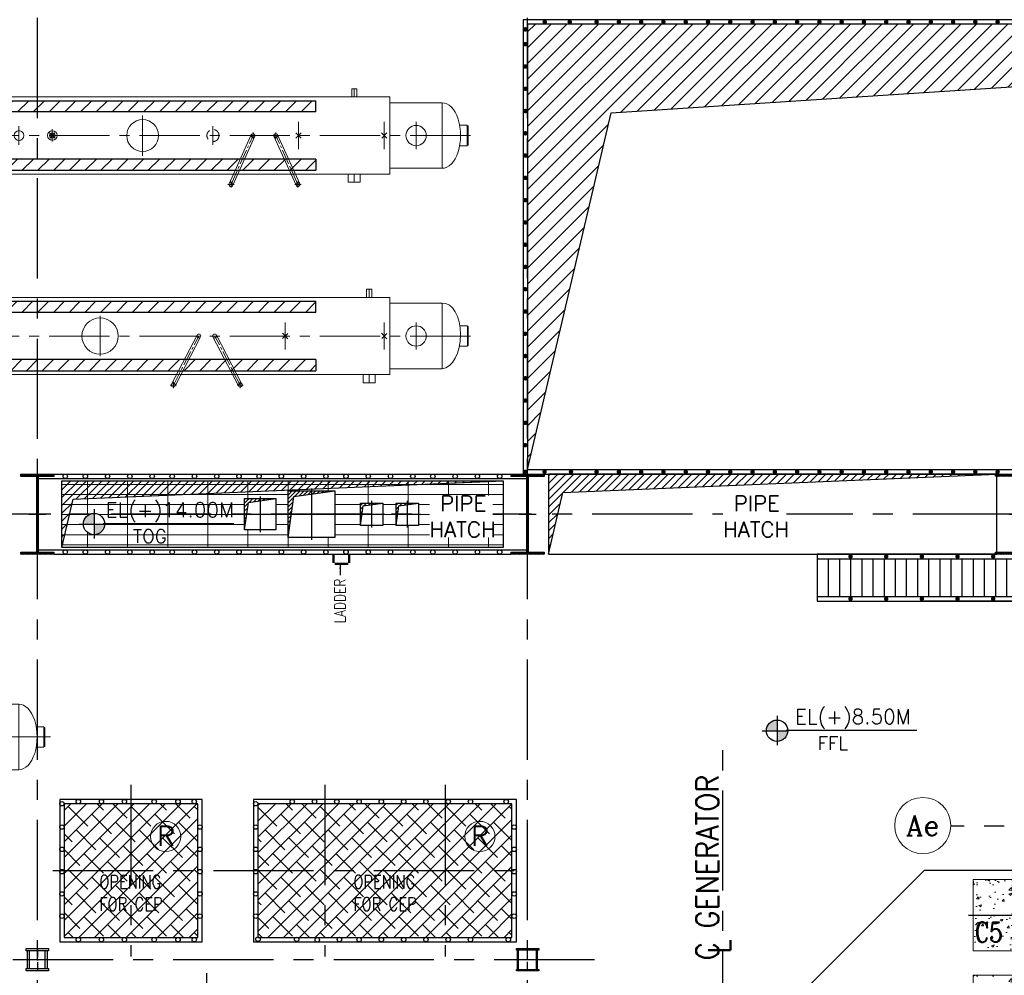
# Model space of a CAD drawing. Header units: inches. Extents: x 0 to 1544102, y 0 to 23144100.
# Tile 161 of 203: x 644678 to 666776, y 130735 to 152185. Entities that reach past the tile are written whole.
import ezdxf
from ezdxf.enums import TextEntityAlignment as Align

# ---------------------------------------------------------------- set-up
doc = ezdxf.new("R2010")
doc.units = ezdxf.units.IN
doc.header["$LTSCALE"] = 1800
doc.header["$MEASUREMENT"] = 0
for name, pattern in [('CENTER', [2, 1.25, -0.25, 0.25, -0.25]), ('CENTER2', [1.125, 0.75, -0.125, 0.125, -0.125]), ('HIDDEN', [0.375, 0.25, -0.125]), ('HIDDEN2', [0.1875, 0.125, -0.0625])]:
    doc.linetypes.add(name, pattern=pattern)
doc.layers.get('0').update_dxf_attribs({"color": 253})
for name, color, linetype in [('1', 7, 'Continuous'), ('AUX COL', 1, 'Continuous'), ('CEN', 2, 'CENTER'), ('COL', 1, 'Continuous'), ('GRID', 251, 'CENTER'), ('OPENING', 40, 'Continuous'), ('STEEL', 231, 'Continuous')]:
    doc.layers.add(name, color=color, linetype=linetype)
for name, color, linetype, lineweight in [('A-CHEQUERED PLATE HATCH', 252, 'Continuous', 9), ('A-REMOVABLE GRATING', 252, 'Continuous', 9), ('CL', 8, 'CENTER', 15), ('CONCRETE', 145, 'Continuous', 15), ('DIM', 4, 'Continuous', 18), ('EQPT', 8, 'HIDDEN', 9), ('EQUIP', 8, 'Continuous', 9), ('HATCH-1', 252, 'Continuous', 9), ('OPENING EO', 2, 'Continuous', 18), ('TEXT', 3, 'Continuous', 18)]:
    doc.layers.add(name, color=color, linetype=linetype, lineweight=lineweight)
doc.styles.add('COMPLEX', font='complex')
doc.styles.add('ROMANC', font='ROMANC.SHX')
doc.styles.add('ROMANS', font='romans.shx')
doc.styles.add('ROMANT', font='romant')
doc.styles.add('SIMPLEX-25', font='simplex.shx')
doc.styles.get("Standard").update_dxf_attribs({"font": 'arial.ttf'})
doc.dimstyles.new('STANDARD1', dxfattribs={"dimtxt": 300, "dimasz": 250, "dimexe": 0, "dimexo": 0, "dimgap": 80, "dimtad": 1, "dimdec": 0, "dimzin": 0, "dimdsep": 46, "dimtxsty": 'ROMANS', "dimcen": 0, "dimclrd": 4, "dimclre": 4, "dimclrt": 4, "dimadec": 0, "dimazin": 0, "dimtfac": 0.09, "dimtdec": 0, "dimtix": 1, "dimtofl": 0, "dimtmove": 0, "dimatfit": 3, "dimfxl": 1, "dimtolj": 1, "dimtzin": 0, "dimarcsym": 0})
pattern_1 = [(45, (549482.04, 55057.26), (-44.194174, 44.194174), [])]
pattern_2 = [(225, (8890, 2e-05), (176.7767, -176.7767), [])]
pattern_3 = [(225, (9440, -2e-05), (176.7767, -176.7767), [])]
pattern_4 = [(225, (8026, 4e-05), (176.7767, -176.7767), [])]

# ---------------------------------------------------------------- blocks, each defined once
blk = doc.blocks.new('B-ROW COLUMN')
at = {"layer": 'COL'}
h = blk.add_hatch(dxfattribs=at)
h.set_pattern_fill('ANSI31', color=256, scale=200, style=0)
h.set_pattern_definition([(45, (155648.048, 63141.767), (-17.67767, 17.67767), [])])
h.paths.add_polyline_path([(171095, 85178), (172085, 85178), (172085, 85128), (171095, 85128)])
h.paths.add_polyline_path([(171574, 86878), (171606, 86878), (171606, 85178), (171574, 85178)])
h.paths.add_polyline_path([(171095, 86928), (172085, 86928), (172085, 86878), (171095, 86878)])
blk.add_line((171590, 85128), (171590, 86928))
at = {"layer": 'CEN'}
for p, q in [((171590, 85128), (171590, 86928)), ((171399, 86028), (171782, 86028))]:
    blk.add_line(p, q, dxfattribs=at)
at = {"layer": 'COL'}
for points in [[(171095, 86928), (172085, 86928), (172085, 86878), (171095, 86878)], [(171574, 86878), (171606, 86878), (171606, 85178), (171574, 85178)], [(171095, 85178), (172085, 85178), (172085, 85128), (171095, 85128)]]:
    blk.add_lwpolyline(points, close=True, dxfattribs=at)
blk = doc.blocks.new('TG DECK COLUMNS & OUTLINE')
at = {"layer": 'HATCH-1'}
h = blk.add_hatch(dxfattribs=at)
h.set_pattern_fill('AR-CONC', color=256, scale=80, style=0)
h.set_pattern_definition([(50, (250558.08, 71714.8), (573.808, -50.202), [60, -660]), (355, (250558.1, 71714.8), (-111, 601.754), [48, -528]), (100.4514, (250605.9, 71710.6), (462.808, 551.55), [50.992, -560.914]), (46.184, (250558.1, 71874.8), (853.79, -132.415), [90, -990]), (96.636, (250629.2, 71863.8), (747.73, 779.294), [76.49, -841.37]), (351.184, (250558.1, 71874.8), (747.73, 779.295), [72, -792]), (21, (250638.08, 71834.8), (477.526, -322.095), [60, -660]), (326, (250638.1, 71834.8), (194.652, 580.12), [48, -528]), (71.4514, (250677.87, 71807.97), (672.178, 258.024), [50.992, -560.914]), (37.5, (250558.08, 71714.8), (9.728, 266.315), [0, -521.6, 0, -536, 0, -530]), (7.5, (250558.08, 71714.8), (210.456, 315.529), [0, -305.6, 0, -509.6, 0, -202]), (327.5, (250379.68, 71714.8), (427.058, -18.044), [0, -200, 0, -624, 0, -828]), (317.5, (250299.68, 71714.8), (466.549, 80.084), [0, -260, 0, -414.4, 0, -588])])
h.paths.add_polyline_path([(244683, 75865), (246183, 75865), (246183, 77465), (244683, 77465)])
h = blk.add_hatch(dxfattribs=at)
h.set_pattern_fill('AR-CONC', color=256, scale=80, style=0)
h.set_pattern_definition([(50, (250558.08, 69664.8), (573.808, -50.202), [60, -660]), (355, (250558.1, 69664.8), (-111, 601.754), [48, -528]), (100.4514, (250605.9, 69660.6), (462.808, 551.55), [50.992, -560.914]), (46.184, (250558.1, 69824.8), (853.79, -132.415), [90, -990]), (96.636, (250629.2, 69813.8), (747.73, 779.294), [76.49, -841.37]), (351.184, (250558.1, 69824.8), (747.73, 779.295), [72, -792]), (21, (250638.08, 69784.8), (477.526, -322.095), [60, -660]), (326, (250638.1, 69784.8), (194.652, 580.12), [48, -528]), (71.4514, (250677.87, 69757.97), (672.178, 258.024), [50.992, -560.914]), (37.5, (250558.08, 69664.8), (9.728, 266.315), [0, -521.6, 0, -536, 0, -530]), (7.5, (250558.08, 69664.8), (210.456, 315.529), [0, -305.6, 0, -509.6, 0, -202]), (327.5, (250379.68, 69664.8), (427.058, -18.044), [0, -200, 0, -624, 0, -828]), (317.5, (250299.68, 69664.8), (466.549, 80.084), [0, -260, 0, -414.4, 0, -588])])
h.paths.add_polyline_path([(244683, 73815), (246183, 73815), (246183, 75315), (244683, 75315)])
blk.add_lwpolyline([(240983, 64265), (243583, 61665), (267138, 61665), (267138, 77665), (243583, 77665), (240983, 75065), (226783, 75065), (226783, 64265)], close=True)
blk.add_lwpolyline([(240983, 64265), (243583, 61665), (267138, 61665), (267138, 77665), (243583, 77665), (240983, 75065), (226783, 75065), (226783, 64265)], close=True)
at = {"layer": 'CEN'}
for p, q in [((244583, 76665), (246283, 76665)), ((244753, 76665), (246113, 76665)), ((227483, 72365), (227483, 75365))]:
    blk.add_line(p, q, dxfattribs=at)
at = {"layer": 'CONCRETE'}
for points in [[(244683, 75865), (246183, 75865), (246183, 77465), (244683, 77465)], [(244683, 73815), (246183, 73815), (246183, 75315), (244683, 75315)]]:
    blk.add_lwpolyline(points, close=True, dxfattribs=at)
at = {"layer": 'TEXT', "style": 'ROMANC', "width": 0.8}
blk.add_text('C5', height=450, dxfattribs=at).set_placement((244719, 76057))
blk = doc.blocks.new('CROSS OVER FOR BFPT EXHAUST PIPES')
at = {"layer": 'STEEL', "ltscale": 0.2}
for p, q in [((110576, 117231), (108276, 117231)), ((108276, 117231), (108276, 116181)), ((108276, 117131), (127526, 117131)), ((108526, 117131), (108526, 116281)), ((108776, 117131), (108776, 116281)), ((109026, 117131), (109026, 116281)), ((109276, 117131), (109276, 116281)), ((109526, 117131), (109526, 116281)), ((109776, 117131), (109776, 116281)), ((110026, 117131), (110026, 116281)), ((110276, 117131), (110276, 116281)), ((110526, 117131), (110526, 116281)), ((121226, 117231), (110576, 117231)), ((110776, 117131), (110776, 116281)), ((111026, 117131), (111026, 116281)), ((111276, 117131), (111276, 116281)), ((111526, 117131), (111526, 116281)), ((111776, 117131), (111776, 116281)), ((112026, 117131), (112026, 116281)), ((112276, 117131), (112276, 116281)), ((112526, 117131), (112526, 116281)), ((118626, 117131), (121126, 117131)), ((121226, 117231), (127526, 117231)), ((123276, 117131), (123276, 116281)), ((123526, 117131), (123526, 116281)), ((123776, 117131), (123776, 116281)), ((124026, 117131), (124026, 116281)), ((124276, 117131), (124276, 116281)), ((124526, 117131), (124526, 116281)), ((124776, 117131), (124776, 116281)), ((125026, 117131), (125026, 116281)), ((125276, 117131), (125276, 116281)), ((125526, 117131), (125526, 116281)), ((125776, 117131), (125776, 116281)), ((126026, 117131), (126026, 116281)), ((126276, 117131), (126276, 116281)), ((126526, 117131), (126526, 116281)), ((126776, 117131), (126776, 116281)), ((127026, 117131), (127026, 116281)), ((127276, 117131), (127276, 116281)), ((127526, 117231), (127526, 116181)), ((108276, 116281), (127526, 116281)), ((108276, 116181), (127526, 116181)), ((113176, 116181), (110676, 116181))]:
    blk.add_line(p, q, dxfattribs=at)
at = {"layer": 'STEEL', "ltscale": 0.2, "const_width": 50}
for points in [[(109001, 117181, 1), (109051, 117181, 1)], [(109801, 117181, 1), (109851, 117181, 1)], [(110601, 117181, 1), (110651, 117181, 1)], [(111401, 117181, 1), (111451, 117181, 1)], [(112201, 117181, 1), (112251, 117181, 1)], [(113001, 117181, 1), (113051, 117181, 1)], [(113801, 117181, 1), (113851, 117181, 1)], [(114601, 117181, 1), (114651, 117181, 1)], [(115401, 117181, 1), (115451, 117181, 1)], [(116201, 117181, 1), (116251, 117181, 1)], [(117001, 117181, 1), (117051, 117181, 1)], [(117801, 117181, 1), (117851, 117181, 1)], [(118601, 117181, 1), (118651, 117181, 1)], [(119401, 117181, 1), (119451, 117181, 1)], [(120201, 117181, 1), (120251, 117181, 1)], [(121151, 117181, 1), (121201, 117181, 1)], [(121951, 117181, 1), (122001, 117181, 1)], [(122751, 117181, 1), (122801, 117181, 1)], [(123551, 117181, 1), (123601, 117181, 1)], [(124501, 117181, 1), (124551, 117181, 1)], [(125301, 117181, 1), (125351, 117181, 1)], [(126101, 117181, 1), (126151, 117181, 1)], [(126822, 117181, 1), (126872, 117181, 1)], [(109001, 116231, 1), (109051, 116231, 1)], [(109801, 116231, 1), (109851, 116231, 1)], [(110601, 116231, 1), (110651, 116231, 1)], [(111401, 116231, 1), (111451, 116231, 1)], [(112201, 116231, 1), (112251, 116231, 1)], [(113001, 116231, 1), (113051, 116231, 1)], [(113801, 116231, 1), (113851, 116231, 1)], [(114601, 116231, 1), (114651, 116231, 1)], [(115401, 116231, 1), (115451, 116231, 1)], [(116201, 116231, 1), (116251, 116231, 1)], [(117001, 116231, 1), (117051, 116231, 1)], [(117801, 116231, 1), (117851, 116231, 1)], [(118601, 116231, 1), (118651, 116231, 1)], [(119401, 116231, 1), (119451, 116231, 1)], [(120201, 116231, 1), (120251, 116231, 1)], [(121151, 116231, 1), (121201, 116231, 1)], [(121951, 116231, 1), (122001, 116231, 1)], [(122751, 116231, 1), (122801, 116231, 1)], [(123551, 116231, 1), (123601, 116231, 1)], [(124501, 116231, 1), (124551, 116231, 1)], [(125301, 116231, 1), (125351, 116231, 1)], [(126101, 116231, 1), (126151, 116231, 1)], [(126822, 116231, 1), (126872, 116231, 1)]]:
    blk.add_lwpolyline(points, format="xyb", close=True, dxfattribs=at)
at = {"layer": 'STEEL', "ltscale": 0.2}
blk.add_lwpolyline([(112776, 116281), (123276, 116281), (123276, 117131), (112776, 117131)], close=True, dxfattribs=at)
blk = doc.blocks.new('AUX COLUMNS')
at = {"color": 2, "linetype": 'CENTER2', "ltscale": 0.15}
for p, q in [((-184038, 66165), (-184038, 65665)), ((-173038, 65665), (-173038, 66165)), ((-183813, 65915), (-184263, 65915)), ((-172813, 65915), (-173263, 65915))]:
    blk.add_line(p, q, dxfattribs=at)
at = {"layer": 'AUX COL'}
for p, q in [((-184263, 65715), (-184263, 66115)), ((-184213, 65715), (-184213, 66115)), ((-183863, 65715), (-183863, 66115)), ((-183813, 65715), (-183813, 66115)), ((-173263, 65697), (-173263, 66133)), ((-173238, 65697), (-173238, 66133)), ((-172838, 65697), (-172838, 66133)), ((-172813, 65697), (-172813, 66133))]:
    blk.add_line(p, q, dxfattribs=at)
for points in [[(-184288, 66165), (-183788, 66165), (-183788, 66115), (-184288, 66115)], [(-173288, 66165), (-172788, 66165), (-172788, 66133), (-173288, 66133)], [(-184288, 65715), (-183788, 65715), (-183788, 65665), (-184288, 65665)], [(-173288, 65697), (-172788, 65697), (-172788, 65665), (-173288, 65665)]]:
    blk.add_lwpolyline(points, close=True, dxfattribs=at)
at = {"layer": 'GRID'}
for p, q in [((-138038, 68915), (-163538, 68915)), ((-171538, 65915), (-243038, 65915))]:
    blk.add_line(p, q, dxfattribs=at)
blk = doc.blocks.new('cond')
at = {"layer": 'CEN'}
for p, q in [((0, 11965), (0, -10877)), ((-4375, 7315), (4375, 7315)), ((-7840, 0), (7840, 0))]:
    blk.add_line(p, q, dxfattribs=at)
at = {"layer": 'EQUIP'}
for p, q in [((-3358, 5208), (-4375, 7315)), ((-4375, 7315), (-4375, -7315)), ((4375, 7315), (-4375, 7315)), ((3358, 5208), (4375, 7315)), ((4375, 7315), (4375, -7315)), ((-3358, -5208), (-3358, 5208)), ((3358, 5208), (-3358, 5208)), ((3358, 5208), (-1637, 3753)), ((3358, -5208), (3358, 5208)), ((-1637, 3753), (-3344, -5152)), ((-3358, -5208), (-4375, -7315)), ((3358, -5208), (-3358, -5208)), ((3358, -5208), (4375, -7315)), ((-4375, -7315), (4375, -7315))]:
    blk.add_line(p, q, dxfattribs=at)
blk = doc.blocks.new('LPH-4 ARCH-R0')
at = {"layer": 'STEEL'}
h = blk.add_hatch(dxfattribs=at)
h.set_pattern_fill('ANSI31', color=256, scale=2000, angle=180, style=0)
h.set_pattern_definition(pattern_2)
h.paths.add_polyline_path([(5914, 510), (5914, 760), (-9820, 760), (-9820, 510)])
h = blk.add_hatch(dxfattribs=at)
h.set_pattern_fill('ANSI31', color=256, scale=2000, angle=180, style=0)
h.set_pattern_definition(pattern_2)
h.paths.add_polyline_path([(5914, -760), (5914, -510), (-9820, -509), (-9820, -759)])
at = {"layer": 'EQPT', "linetype": 'CENTER2'}
for p, q in [((7836, 816), (7836, 1000)), ((2650, -453), (2650, 453)), ((-140, -305), (-140, 305)), ((5525, -305), (5525, 305)), ((8175, -305), (8175, 305)), ((8890, -305), (8890, 305)), ((10185, 0), (-3145, 0)), ((3175, -169), (3175, 169)), ((7836, -816), (7836, -1000))]:
    blk.add_line(p, q, dxfattribs=at)
at = {"layer": 'EQPT', "linetype": 'CENTER2', "ltscale": 0.25}
for p, q in [((4385, -1100), (4787, 0)), ((5885, -1100), (5385, 0)), ((4315, -1100), (4455, -1100)), ((4385, -1030), (4385, -1170)), ((5815, -1100), (5955, -1100)), ((5885, -1030), (5885, -1170))]:
    blk.add_line(p, q, dxfattribs=at)
at = {"layer": 'EQUIP'}
for p, q in [((7893, 1000), (7779, 1000)), ((7779, 816), (7779, 1000)), ((7893, 816), (7893, 1000)), ((-2184, 816), (-2267, 816)), ((8300, 816), (-2184, 816)), ((-2184, -816), (-2184, 816)), ((8300, -816), (8300, 816)), ((8300, 736), (9475, 736)), ((9475, -736), (9475, 736)), ((10031, 230), (9863, 230)), ((10031, 230), (10031, -230)), ((-80, -60), (-200, 60)), ((-82, 58), (-198, -58)), ((4343, -1085), (4745, 15)), ((5926, -1082), (5426, 18)), ((5585, -60), (5465, 60)), ((5583, 58), (5467, -58)), ((8235, -60), (8115, 60)), ((8233, 58), (8117, -58)), ((10031, 215), (10060, 215)), ((10060, 215), (10060, -215)), ((4427, -1115), (4829, -15)), ((5844, -1118), (5344, -18)), ((10031, -215), (10060, -215)), ((9863, -230), (10031, -230)), ((-2184, -816), (-2266, -816)), ((-2184, -816), (8300, -816)), ((7699, -816), (7699, -1000)), ((7972, -816), (7972, -1000)), ((8300, -736), (9475, -736)), ((7972, -1000), (7699, -1000))]:
    blk.add_line(p, q, dxfattribs=at)
for centre, radius in [((2650, 0), 330), ((8890, 0), 228), ((-140, 0), 107), ((-140, 0), 57), ((4787, 0), 44.5), ((4787, 0), 44.5), ((5385, 0), 44.5), ((5385, 0), 44.5), ((4385, -1100), 44.5), ((5885, -1100), 44.5)]:
    blk.add_circle(centre, radius, dxfattribs=at)
at = {"layer": 'EQUIP', "linetype": 'HIDDEN2'}
blk.add_circle((3175, 0), 110, dxfattribs=at)
at = {"layer": 'EQUIP'}
blk.add_arc((-1617, 0), 1043, 128.5125, 231.5036, dxfattribs=at)
blk.add_ellipse((9475, 0), major_axis=(0, -736), ratio=0.55489, start_param=6.283185, end_param=9.424778, dxfattribs=at)
at = {"layer": 'STEEL'}
for p, q in [((5914, 510), (5914, 760)), ((5914, -510), (5914, -760))]:
    blk.add_line(p, q, dxfattribs=at)
for points in [[(5914, 510), (-9820, 510), (-9820, 760), (5914, 760)], [(5914, -510), (-9820, -509), (-9820, -759), (5914, -760)]]:
    blk.add_lwpolyline(points, dxfattribs=at)
at = {"layer": 'EQUIP', "char_height": 250, "attachment_point": 7, "line_spacing_factor": 0.6, "style": 'ROMANS'}
for s, insert in [('\\A1;S5', (7306, 438)), ('\\A1;S4', (-623, -17)), ('\\A1;FS', (7742, -2)), ('\\A1;T2', (8945, 168)), ('\\A1;RS', (43, -383)), ('\\A1;S1', (1924, -370)), ('\\A1;S11', (3335, -396)), ('\\A1;RS', (5657, -385)), ('\\A1;T1', (8950, -604)), ('\\A1;S2', (7809, -831))]:
    blk.add_mtext(s, dxfattribs=dict(at, insert=insert))
at = {"layer": 'TEXT', "color": 3, "style": 'ROMANT', "width": 0.75}
for s, p in [('C', (4273, 67)), ('L.P. HEATER-4', (4805, 99)), ('L', (4347, -112)), ('EL:9.9M', (6241, -364))]:
    blk.add_text(s, height=300, dxfattribs=at).set_placement(p)
blk = doc.blocks.new('LPH-2 ARCH-R0')
at = {"layer": 'STEEL'}
h = blk.add_hatch(dxfattribs=at)
h.set_pattern_fill('ANSI31', color=256, scale=2000, angle=180, style=0)
h.set_pattern_definition(pattern_3)
h.paths.add_polyline_path([(-10889, 780), (-10889, 530), (7190, 530), (7190, 780)])
h = blk.add_hatch(dxfattribs=at)
h.set_pattern_fill('ANSI31', color=256, scale=2000, angle=180, style=0)
h.set_pattern_definition(pattern_3)
h.paths.add_polyline_path([(-10889, -529), (-10889, -779), (7190, -780), (7190, -530)])
at = {"layer": 'EQPT', "linetype": 'CENTER2'}
for p, q in [((8386, 866), (8386, 1050)), ((2345, -453), (2345, 453)), ((-1749, -305), (-1749, 305)), ((-1375, -305), (-1375, 305)), ((-300, -305), (-300, 305)), ((6500, -305), (6500, 305)), ((8725, -305), (8725, 305)), ((9440, -305), (9440, 305)), ((10025, -305), (10025, 305)), ((10657, 0), (-2929, 0)), ((8386, -866), (8386, -1050))]:
    blk.add_line(p, q, dxfattribs=at)
at = {"layer": 'EQPT', "linetype": 'CENTER2', "ltscale": 0.25}
for p, q in [((3991, -1100), (4563, 0)), ((5491, -1100), (4919, 0)), ((3921, -1100), (4061, -1100)), ((3991, -1030), (3991, -1170)), ((5421, -1100), (5561, -1100)), ((5491, -1030), (5491, -1170))]:
    blk.add_line(p, q, dxfattribs=at)
at = {"layer": 'EQUIP'}
for p, q in [((8443, 1050), (8329, 1050)), ((8329, 866), (8329, 1050)), ((8443, 866), (8443, 1050)), ((-2409, 866), (-2521, 866)), ((8850, 866), (-2409, 866)), ((-2409, -866), (-2409, 866)), ((8850, -866), (8850, 866)), ((8850, 736), (10025, 736)), ((10025, -736), (10025, 736)), ((10589, 230), (10422, 230)), ((10589, 230), (10589, -230)), ((-240, -60), (-360, 60)), ((-242, 58), (-358, -58)), ((3952, -1079), (4524, 21)), ((5530, -1079), (4958, 21)), ((6560, -60), (6440, 60)), ((6558, 58), (6442, -58)), ((8785, -60), (8665, 60)), ((8783, 58), (8667, -58)), ((10610, 214), (10589, 214)), ((10610, 214), (10610, -214)), ((4030, -1121), (4602, -21)), ((5452, -1121), (4880, -21)), ((10610, -214), (10589, -214)), ((10410, -230), (10589, -230)), ((-2409, -866), (-2520, -866)), ((-2409, -866), (8850, -866)), ((8249, -866), (8249, -1050)), ((8522, -866), (8522, -1050)), ((8850, -736), (10025, -736)), ((8522, -1050), (8249, -1050))]:
    blk.add_line(p, q, dxfattribs=at)
for centre, radius in [((2345, 0), 406), ((9440, 0), 228), ((-1375, 0), 136), ((-300, 0), 107), ((-300, 0), 57), ((4563, 0), 44.5), ((4563, 0), 44.5), ((4919, 0), 44.5), ((4919, 0), 44.5), ((3991, -1100), 44.5), ((5491, -1100), 44.5)]:
    blk.add_circle(centre, radius, dxfattribs=at)
at = {"layer": 'EQUIP', "linetype": 'HIDDEN2'}
blk.add_circle((-1749, 0), 136, dxfattribs=at)
at = {"layer": 'EQUIP'}
blk.add_arc((-1807, 0), 1122, 129.4698, 230.5454, dxfattribs=at)
blk.add_ellipse((10025, 0), major_axis=(28, 737), ratio=0.557924, start_param=3.20858, end_param=6.350172, dxfattribs=at)
at = {"layer": 'STEEL'}
for p, q in [((7190, 530), (7190, 780)), ((7190, -530), (7190, -780))]:
    blk.add_line(p, q, dxfattribs=at)
for points in [[(7190, 530), (-11029, 530), (-11029, 780), (7190, 780)], [(7190, -530), (-11029, -529), (-11029, -779), (7190, -780)]]:
    blk.add_lwpolyline(points, dxfattribs=at)
blk = doc.blocks.new('LPH-3 ARCH-R0')
at = {"layer": 'STEEL'}
h = blk.add_hatch(dxfattribs=at)
h.set_pattern_fill('ANSI31', color=256, scale=2000, angle=180, style=0)
h.set_pattern_definition(pattern_4)
h.paths.add_polyline_path([(-9813, 780), (-9813, 530), (5776, 530), (5776, 780)])
h = blk.add_hatch(dxfattribs=at)
h.set_pattern_fill('ANSI31', color=256, scale=2000, angle=180, style=0)
h.set_pattern_definition(pattern_4)
h.paths.add_polyline_path([(-9813, -529), (-9813, -779), (5776, -780), (5776, -530)])
at = {"layer": 'EQPT', "linetype": 'CENTER2'}
for p, q in [((6636, 866), (6636, 1050)), ((1886, -453), (1886, 453)), ((5386, -305), (5386, 305)), ((7311, -305), (7311, 305)), ((8026, -305), (8026, 305)), ((9243, 0), (-3153, 0)), ((-889, -211), (-889, 211)), ((-139, -131), (-139, 143)), ((3466, -211), (3466, 211)), ((6636, -866), (6636, -1050))]:
    blk.add_line(p, q, dxfattribs=at)
at = {"layer": 'EQPT', "linetype": 'CENTER2', "ltscale": 0.25}
for p, q in [((4368, 70), (4368, -70)), ((4876, 70), (4876, -70)), ((3872, -1100), (4368, 0)), ((5372, -1100), (4876, 0)), ((3802, -1100), (3942, -1100)), ((3872, -1030), (3872, -1170)), ((5302, -1100), (5442, -1100)), ((5372, -1030), (5372, -1170))]:
    blk.add_line(p, q, dxfattribs=at)
at = {"layer": 'EQUIP'}
for p, q in [((6693, 1050), (6579, 1050)), ((6579, 866), (6579, 1050)), ((6693, 866), (6693, 1050)), ((-2633, 866), (-2716, 866)), ((7436, 866), (-2633, 866)), ((-2633, -866), (-2633, 866)), ((7436, -866), (7436, 866)), ((7436, 736), (8611, 736)), ((8611, -736), (8611, 736)), ((9173, 230), (9002, 230)), ((9173, 230), (9173, -230)), ((-79, -60), (-199, 60)), ((-81, 58), (-197, -58)), ((3831, -1082), (4327, 18)), ((5413, -1082), (4917, 18)), ((5446, -60), (5326, 60)), ((5444, 58), (5328, -58)), ((7371, -60), (7251, 60)), ((7369, 58), (7253, -58)), ((9173, 218), (9196, 218)), ((9196, 218), (9196, -218)), ((3913, -1118), (4409, -18)), ((5331, -1118), (4835, -18)), ((9173, -218), (9196, -218)), ((9002, -230), (9173, -230)), ((-2633, -866), (-2716, -866)), ((-2633, -866), (7436, -866)), ((6499, -866), (6499, -1050)), ((6772, -866), (6772, -1050)), ((7436, -736), (8611, -736)), ((6772, -1050), (6499, -1050))]:
    blk.add_line(p, q, dxfattribs=at)
for centre, radius in [((1886, 0), 356), ((8026, 0), 228), ((-889, 0), 110), ((-139, 0), 107), ((-139, 0), 57), ((4368, 0), 44.5), ((4368, 0), 44.5), ((4876, 0), 44.5), ((4876, 0), 44.5), ((3872, -1100), 44.5), ((3872, -1100), 44.5), ((5372, -1100), 44.5)]:
    blk.add_circle(centre, radius, dxfattribs=at)
at = {"layer": 'EQUIP', "linetype": 'HIDDEN2'}
blk.add_circle((3466, 0), 136, dxfattribs=at)
at = {"layer": 'EQUIP'}
blk.add_arc((-2077, 0), 1076, 126.401, 233.599, dxfattribs=at)
blk.add_ellipse((8611, 0), major_axis=(0, -736), ratio=0.559326, start_param=0, end_param=3.141593, dxfattribs=at)
at = {"layer": 'STEEL'}
for p, q in [((5776, 530), (5776, 780)), ((5776, -530), (5776, -780))]:
    blk.add_line(p, q, dxfattribs=at)
for points in [[(5776, 530), (-9813, 530), (-9813, 780), (5776, 780)], [(5776, -530), (-9813, -529), (-9813, -779), (5776, -780)]]:
    blk.add_lwpolyline(points, dxfattribs=at)
blk = doc.blocks.new('PL-FFL2')
at = {"layer": '1'}
h = blk.add_hatch(color=7, dxfattribs=at)
h.paths.add_polyline_path([(3.09, 1.96, 0.414214), (1.09, -0.04), (3.09, -0.04)])
h.paths.add_polyline_path([(5.09, -0.04), (3.09, -0.04), (3.09, -2.04, 0.414214)])
at = {"layer": '1', "color": 1, "linetype": 'Continuous'}
for p, q in [((3.09, 2.74), (3.09, -2.74)), ((29.24, 0), (4.78, 0)), ((4.78, 0), (5.09, 0)), ((0.31, -0.04), (5.09, -0.04))]:
    blk.add_line(p, q, dxfattribs=at)
blk.add_circle((3.09, -0.04), 2, dxfattribs=at)
at = {"layer": '1', "color": 4, "linetype": 'Continuous'}
blk.add_attdef('EL(+)', text='', height=2.75, dxfattribs=at).set_placement((18.98, 2.4), align=Align.MIDDLE)
at = {"layer": '1', "color": 3, "linetype": 'Continuous'}
blk.add_attdef('XXX', text='', height=2.5, dxfattribs=at).set_placement((18.44, -3.52), align=Align.MIDDLE)
blk = doc.blocks.new('GRD')
at = {"layer": 'CL', "linetype": 'Continuous'}
blk.add_circle((0, 419.99985), 419.99985, dxfattribs=at)
at = {"layer": 'CL', "color": 4, "style": 'COMPLEX'}
blk.add_attdef('GRD', text='', height=300, dxfattribs=at).set_placement((0, 419.99985), align=Align.MIDDLE)

msp = doc.modelspace()

# ---------------------------------------------------------------- hatches: boundary and pattern name
at = {"layer": 'A-CHEQUERED PLATE HATCH', "linetype": 'Continuous'}
h = msp.add_hatch(dxfattribs=at)
h.set_pattern_fill('ANSI38', color=256, scale=2000, angle=180, style=0)
h.paths.add_polyline_path([(645675.79, 134584.89), (648675.79, 134584.89), (648675.79, 131584.89), (645675.79, 131584.89)])
h = msp.add_hatch(dxfattribs=at)
h.set_pattern_fill('ANSI38', color=256, scale=2000, angle=180, style=0)
h.paths.add_polyline_path([(650025.79, 134584.89), (655725.79, 134584.89), (655725.79, 131584.89), (650025.79, 131584.89)])
at = {"layer": 'A-REMOVABLE GRATING'}
h = msp.add_hatch(dxfattribs=at)
h.set_pattern_fill('GRATE', color=256, scale=7200, style=0)
h.paths.add_polyline_path([(653125.79, 141334.89), (653625.79, 141334.89), (653625.79, 140834.89), (653125.79, 140834.89)], flags=16)
h.paths.add_polyline_path([(652325.79, 141334.89), (652825.79, 141334.89), (652825.79, 140834.89), (652325.79, 140834.89)], flags=16)
h.paths.add_polyline_path([(650700.79, 141609.89), (651750.79, 141609.89), (651750.79, 140559.89), (650700.79, 140559.89)], flags=16)
h.paths.add_polyline_path([(649725.79, 141434.89), (650425.79, 141434.89), (650425.79, 140734.89), (649725.79, 140734.89)], flags=16)
h.paths.add_polyline_path([(645625.79, 141834.89), (655525.79, 141834.89), (655525.79, 140334.89), (645625.79, 140334.89)])
edge = h.paths.add_edge_path(flags=0)
edge.add_line((649486.34, 140869.13), (646551.03, 140869.13))
edge = h.paths.add_edge_path(flags=16)
edge.add_line((646014.1, 140864.31), (646587.74, 140864.31))
edge = h.paths.add_edge_path(flags=16)
edge.add_arc((646347.74, 140864.31), 240, 0, 360)
edge = h.paths.add_edge_path(flags=16)
edge.add_line((646347.74, 141197.95), (646347.74, 140540.31))
edge = h.paths.add_edge_path(flags=0)
edge.add_line((646551.03, 140869.13), (646587.74, 140869.13))
h.paths.add_polyline_path([(647132.01, 140363.7), (648067.72, 140363.7), (648067.72, 140813.7), (647132.01, 140813.7)], flags=24)
h.paths.add_polyline_path([(646414.21, 140779.64), (649682.78, 140779.64), (649682.78, 141533.92), (646414.21, 141533.92)], flags=24)
at = {"layer": 'COL'}
h = msp.add_hatch(dxfattribs=at)
h.set_pattern_fill('ANSI31', color=256, scale=200, style=0)
h.set_pattern_definition([(45, (629133.615, 118199.03), (-17.67767, 17.67767), [])])
h.paths.add_polyline_path([(644705.79, 140234.89), (645445.79, 140234.89), (645445.79, 140184.89), (644705.79, 140184.89)])
h.paths.add_polyline_path([(645059.79, 141934.89), (645091.79, 141934.89), (645091.79, 140234.89), (645059.79, 140234.89)])
h.paths.add_polyline_path([(644705.79, 141984.89), (645445.79, 141984.89), (645445.79, 141934.89), (644705.79, 141934.89)])
h = msp.add_hatch(dxfattribs=at)
h.set_pattern_fill('ANSI31', color=256, scale=200, style=0)
h.set_pattern_definition([(45, (640133.615, 118199.03), (-17.67767, 17.67767), [])])
h.paths.add_polyline_path([(655705.79, 140234.89), (656445.79, 140234.89), (656445.79, 140184.89), (655705.79, 140184.89)])
h.paths.add_polyline_path([(656059.79, 141934.89), (656091.79, 141934.89), (656091.79, 140234.89), (656059.79, 140234.89)])
h.paths.add_polyline_path([(655705.79, 141984.89), (656445.79, 141984.89), (656445.79, 141934.89), (655705.79, 141934.89)])
at = {"layer": 'OPENING'}
h = msp.add_hatch(dxfattribs=at)
h.set_pattern_fill('ANSI31', color=8, scale=2000, style=0)
h.paths.add_polyline_path([(667075.79, 152084.89), (656075.79, 152084.89), (656075.79, 142084.89), (657954.82, 150097.5), (667075.79, 150689.48)])
h.paths.add_polyline_path([(677575.79, 152084.89), (667075.79, 152084.89), (667075.79, 150689.48), (677575.92, 151370.97)])
h.paths.add_polyline_path([(688575.79, 152084.89), (677575.79, 152084.89), (677575.92, 151370.97)])
h = msp.add_hatch(dxfattribs=at)
h.set_pattern_fill('ANSI31', color=8, scale=1000, style=0)
h.paths.add_polyline_path([(666605.79, 141984.89), (656545.79, 141984.89), (656545.79, 141084.89), (656756.11, 141084.89), (656869.51, 141570.15)])
h.paths.add_polyline_path([(656756.11, 141084.89), (656545.79, 141084.89), (656545.79, 140184.89)])
h = msp.add_hatch(dxfattribs=at)
h.set_pattern_fill('ANSI31', color=8, scale=1000, style=0)
h.paths.add_polyline_path([(655448.78, 141831.61), (655448.78, 141834.89), (645625.79, 141834.89), (645625.79, 140334.89), (645877.21, 141423.89)])
h = msp.add_hatch(dxfattribs=at)
h.set_pattern_fill('ANSI31', color=8, scale=500, style=0)
h.set_pattern_definition(pattern_1)
h.paths.add_polyline_path([(650075.79, 141434.89), (649725.79, 141434.89), (649725.79, 141084.89), (649774.98, 141084.89), (649812.05, 141348.63), (650075.79, 141385.7)])
h.paths.add_polyline_path([(649774.98, 141084.89), (649725.79, 141084.89), (649725.79, 140734.89)])
h.paths.add_polyline_path([(650425.79, 141434.89), (650075.79, 141434.89), (650075.79, 141385.7)])
h = msp.add_hatch(dxfattribs=at)
h.set_pattern_fill('ANSI31', color=8, scale=500, style=0)
h.set_pattern_definition(pattern_1)
h.paths.add_polyline_path([(651750.79, 141609.89), (651225.79, 141609.89), (651225.79, 141536.1)])
h.paths.add_polyline_path([(651225.79, 141609.89), (650700.79, 141609.89), (650700.79, 140559.89), (650830.18, 141480.5), (651225.79, 141536.1)])
h = msp.add_hatch(dxfattribs=at)
h.set_pattern_fill('ANSI31', color=8, scale=500, style=0)
h.set_pattern_definition(pattern_1)
h.paths.add_polyline_path([(652825.79, 141334.89), (652575.79, 141334.89), (652575.79, 141299.75)])
h.paths.add_polyline_path([(652575.79, 141334.89), (652325.79, 141334.89), (652325.79, 140834.89), (652387.41, 141273.28), (652575.79, 141299.75)])
h = msp.add_hatch(dxfattribs=at)
h.set_pattern_fill('ANSI31', color=8, scale=500, style=0)
h.set_pattern_definition(pattern_1)
h.paths.add_polyline_path([(653625.79, 141334.89), (653375.79, 141334.89), (653375.79, 141299.75)])
h.paths.add_polyline_path([(653375.79, 141334.89), (653125.79, 141334.89), (653125.79, 140834.89), (653187.41, 141273.28), (653375.79, 141299.75)])

# ---------------------------------------------------------------- linework, layer by layer
for p, q in [((645075.79, 140184.89), (645075.79, 141984.89)), ((656075.79, 140184.89), (656075.79, 141984.89))]:
    msp.add_line(p, q)
at = {"layer": 'A-CHEQUERED PLATE HATCH', "linetype": 'Continuous'}
for points in [[(645675.79, 134584.89), (648675.79, 134584.89), (648675.79, 131584.89), (645675.79, 131584.89)], [(650025.79, 134584.89), (655725.79, 134584.89), (655725.79, 131584.89), (650025.79, 131584.89)]]:
    msp.add_lwpolyline(points, close=True, dxfattribs=at)
at = {"layer": 'CEN'}
for p, q in [((645075.79, 140184.89), (645075.79, 141984.89)), ((656075.79, 140184.89), (656075.79, 141984.89)), ((651225.79, 141659.89), (651225.79, 140509.89)), ((650075.79, 141484.89), (650075.79, 140684.89)), ((652575.79, 141384.89), (652575.79, 140784.89)), ((653375.79, 141384.89), (653375.79, 140784.89)), ((644884.23, 141084.89), (645267.36, 141084.89)), ((649675.79, 141084.89), (650475.79, 141084.89)), ((650650.79, 141084.89), (651800.79, 141084.89)), ((652275.79, 141084.89), (652875.79, 141084.89)), ((653075.79, 141084.89), (653675.79, 141084.89)), ((655884.23, 141084.89), (656267.36, 141084.89)), ((660459.79, 121834.89), (660459.79, 135784.89)), ((647175.79, 135009.89), (647175.79, 131159.89)), ((651525.79, 135009.89), (651525.79, 131159.89)), ((654225.79, 135009.89), (654225.79, 131159.89)), ((645425.79, 133084.89), (655975.79, 133084.89))]:
    msp.add_line(p, q, dxfattribs=at)
at = {"layer": 'COL'}
for points in [[(644705.79, 141984.89), (645445.79, 141984.89), (645445.79, 141934.89), (644705.79, 141934.89)], [(645059.79, 141934.89), (645091.79, 141934.89), (645091.79, 140234.89), (645059.79, 140234.89)], [(655705.79, 141984.89), (656445.79, 141984.89), (656445.79, 141934.89), (655705.79, 141934.89)], [(656059.79, 141934.89), (656091.79, 141934.89), (656091.79, 140234.89), (656059.79, 140234.89)], [(644705.79, 140234.89), (645445.79, 140234.89), (645445.79, 140184.89), (644705.79, 140184.89)], [(655705.79, 140234.89), (656445.79, 140234.89), (656445.79, 140184.89), (655705.79, 140184.89)]]:
    msp.add_lwpolyline(points, close=True, dxfattribs=at)
at = {"layer": 'DIM'}
for centre in [(647955.4, 133850.84), (655005.4, 133850.84)]:
    msp.add_circle(centre, 339.74, dxfattribs=at)
at = {"layer": 'GRID'}
for p, q in [((645075.79, 103174.13), (645075.79, 157584.89)), ((656075.79, 103174.13), (656075.79, 157584.89)), ((717375.79, 141084.89), (582275.79, 141084.89))]:
    msp.add_line(p, q, dxfattribs=at)
at = {"layer": 'OPENING'}
for p, q in [((645091.79, 141884.89), (656059.79, 141884.89)), ((645445.79, 141984.89), (655705.79, 141984.89)), ((645091.79, 140284.89), (656059.79, 140284.89)), ((645445.79, 140184.89), (655705.79, 140184.89))]:
    msp.add_line(p, q, dxfattribs=at)
for points in [[(655975.79, 141984.89), (688675.79, 141984.89), (688675.79, 152184.89), (655975.79, 152184.89)], [(656075.79, 142084.89), (688575.79, 142084.89), (688575.79, 152084.89), (656075.79, 152084.89)], [(656545.79, 140184.89), (666605.79, 140184.89), (666605.79, 141984.89), (656545.79, 141984.89)], [(645625.79, 141834.89), (655525.79, 141834.89), (655525.79, 140334.89), (645625.79, 140334.89)], [(649725.79, 141434.89), (650425.79, 141434.89), (650425.79, 140734.89), (649725.79, 140734.89)], [(650700.79, 141609.89), (651750.79, 141609.89), (651750.79, 140559.89), (650700.79, 140559.89)], [(652325.79, 141334.89), (652825.79, 141334.89), (652825.79, 140834.89), (652325.79, 140834.89)], [(653125.79, 141334.89), (653625.79, 141334.89), (653625.79, 140834.89), (653125.79, 140834.89)], [(645575.79, 131484.89), (648775.79, 131484.89), (648775.79, 134684.89), (645575.79, 134684.89)], [(645675.79, 131584.89), (648675.79, 131584.89), (648675.79, 134584.89), (645675.79, 134584.89)], [(649925.79, 131484.89), (655825.79, 131484.89), (655825.79, 134684.89), (649925.79, 134684.89)], [(650025.79, 131584.89), (655725.79, 131584.89), (655725.79, 134584.89), (650025.79, 134584.89)]]:
    msp.add_lwpolyline(points, close=True, dxfattribs=at)
for points in [[(656075.79, 142084.89), (657954.82, 150097.5), (688575.79, 152084.89)], [(656545.79, 140184.89), (656869.51, 141570.15), (666605.79, 141984.89)], [(645625.79, 140334.89), (645877.21, 141423.89), (655525.79, 141834.89)], [(649725.79, 140734.89), (649812.05, 141348.63), (650425.79, 141434.89)], [(650700.79, 140559.89), (650830.18, 141480.5), (651750.79, 141609.89)], [(652325.79, 140834.89), (652387.41, 141273.28), (652825.79, 141334.89)], [(653125.79, 140834.89), (653187.41, 141273.28), (653625.79, 141334.89)]]:
    msp.add_lwpolyline(points, dxfattribs=at)
at = {"layer": 'OPENING', "const_width": 50}
for points in [[(656435.66, 152134.89, 1), (656485.66, 152134.89, 1)], [(656996.87, 152134.89, 1), (657046.87, 152134.89, 1)], [(657600.79, 152134.89, 1), (657650.79, 152134.89, 1)], [(658100.79, 152134.89, 1), (658150.79, 152134.89, 1)], [(658600.79, 152134.89, 1), (658650.79, 152134.89, 1)], [(659100.79, 152134.89, 1), (659150.79, 152134.89, 1)], [(659600.79, 152134.89, 1), (659650.79, 152134.89, 1)], [(660100.79, 152134.89, 1), (660150.79, 152134.89, 1)], [(660600.79, 152134.89, 1), (660650.79, 152134.89, 1)], [(661100.79, 152134.89, 1), (661150.79, 152134.89, 1)], [(661600.79, 152134.89, 1), (661650.79, 152134.89, 1)], [(662100.79, 152134.89, 1), (662150.79, 152134.89, 1)], [(662600.79, 152134.89, 1), (662650.79, 152134.89, 1)], [(663100.79, 152134.89, 1), (663150.79, 152134.89, 1)], [(663600.79, 152134.89, 1), (663650.79, 152134.89, 1)], [(664100.79, 152134.89, 1), (664150.79, 152134.89, 1)], [(664600.79, 152134.89, 1), (664650.79, 152134.89, 1)], [(665100.79, 152134.89, 1), (665150.79, 152134.89, 1)], [(665600.79, 152134.89, 1), (665650.79, 152134.89, 1)], [(666100.79, 152134.89, 1), (666150.79, 152134.89, 1)], [(666600.79, 152134.89, 1), (666650.79, 152134.89, 1)], [(656000.79, 151967.97, 1), (656050.79, 151967.97, 1)], [(656025.79, 151659.89, 1), (656025.79, 151609.89, 1)], [(656025.79, 151159.89, 1), (656025.79, 151109.89, 1)], [(656025.79, 150659.89, 1), (656025.79, 150609.89, 1)], [(656025.79, 150159.89, 1), (656025.79, 150109.89, 1)], [(656025.79, 149659.89, 1), (656025.79, 149609.89, 1)], [(656025.79, 149159.89, 1), (656025.79, 149109.89, 1)], [(656025.79, 148659.89, 1), (656025.79, 148609.89, 1)], [(656025.79, 148159.89, 1), (656025.79, 148109.89, 1)], [(656025.79, 147659.89, 1), (656025.79, 147609.89, 1)], [(656025.79, 147159.89, 1), (656025.79, 147109.89, 1)], [(656025.79, 146659.89, 1), (656025.79, 146609.89, 1)], [(656025.79, 146159.89, 1), (656025.79, 146109.89, 1)], [(656025.79, 145659.89, 1), (656025.79, 145609.89, 1)], [(656025.79, 145159.89, 1), (656025.79, 145109.89, 1)], [(656025.79, 144659.89, 1), (656025.79, 144609.89, 1)], [(656025.79, 144159.89, 1), (656025.79, 144109.89, 1)], [(656025.79, 143659.89, 1), (656025.79, 143609.89, 1)], [(656025.79, 143159.89, 1), (656025.79, 143109.89, 1)], [(656025.79, 142659.89, 1), (656025.79, 142609.89, 1)], [(656000.79, 142034.89, 1), (656050.79, 142034.89, 1)], [(656432.23, 142034.89, 1), (656482.23, 142034.89, 1)], [(657026.15, 142034.89, 1), (657076.15, 142034.89, 1)], [(657600.79, 142034.89, 1), (657650.79, 142034.89, 1)], [(658100.79, 142034.89, 1), (658150.79, 142034.89, 1)], [(658600.79, 142034.89, 1), (658650.79, 142034.89, 1)], [(659100.79, 142034.89, 1), (659150.79, 142034.89, 1)], [(659600.79, 142034.89, 1), (659650.79, 142034.89, 1)], [(660100.79, 142034.89, 1), (660150.79, 142034.89, 1)], [(660600.79, 142034.89, 1), (660650.79, 142034.89, 1)], [(661100.79, 142034.89, 1), (661150.79, 142034.89, 1)], [(661600.79, 142034.89, 1), (661650.79, 142034.89, 1)], [(662100.79, 142034.89, 1), (662150.79, 142034.89, 1)], [(662600.79, 142034.89, 1), (662650.79, 142034.89, 1)], [(663100.79, 142034.89, 1), (663150.79, 142034.89, 1)], [(663600.79, 142034.89, 1), (663650.79, 142034.89, 1)], [(664100.79, 142034.89, 1), (664150.79, 142034.89, 1)], [(664600.79, 142034.89, 1), (664650.79, 142034.89, 1)], [(665100.79, 142034.89, 1), (665150.79, 142034.89, 1)], [(665600.79, 142034.89, 1), (665650.79, 142034.89, 1)], [(666100.79, 142034.89, 1), (666150.79, 142034.89, 1)], [(666600.79, 142034.89, 1), (666650.79, 142034.89, 1)]]:
    msp.add_lwpolyline(points, format="xyb", close=True, dxfattribs=at)
at = {"layer": 'OPENING'}
for centre in [(645700.79, 141934.89), (646150.79, 141934.89), (646650.79, 141934.89), (647150.79, 141934.89), (647650.79, 141934.89), (648100.79, 141934.89), (648600.79, 141934.89), (649100.79, 141934.89), (649600.79, 141934.89), (650050.79, 141934.89), (650550.79, 141934.89), (651050.79, 141934.89), (651550.79, 141934.89), (652000.79, 141934.89), (652500.79, 141934.89), (653000.79, 141934.89), (653500.79, 141934.89), (653950.79, 141934.89), (654450.79, 141934.89), (654950.79, 141934.89), (655450.79, 141934.89), (645700.79, 140234.89), (646150.79, 140234.89), (646650.79, 140234.89), (647150.79, 140234.89), (647650.79, 140234.89), (648100.79, 140234.89), (648600.79, 140234.89), (649100.79, 140234.89), (649600.79, 140234.89), (650050.79, 140234.89), (650550.79, 140234.89), (651050.79, 140234.89), (651550.79, 140234.89), (652000.79, 140234.89), (652500.79, 140234.89), (653000.79, 140234.89), (653500.79, 140234.89), (653950.79, 140234.89), (654450.79, 140234.89), (654950.79, 140234.89), (655450.79, 140234.89), (645625.81, 134586.1), (645995.47, 134634.87), (645995.47, 134634.87), (646512, 134634.87), (646512, 134634.87), (647028.53, 134634.87), (647028.53, 134634.87), (647696.13, 134634.87), (647696.13, 134634.87), (648232.15, 134634.87), (648232.15, 134634.87), (648595.47, 134634.9), (649975.81, 134586.1), (650795.47, 134634.87), (651295.47, 134634.87), (651795.47, 134634.87), (652295.47, 134634.87), (652795.47, 134634.87), (653295.47, 134634.87), (653795.47, 134634.87), (654295.47, 134634.87), (654795.47, 134634.87), (655595.47, 134634.87), (645625.97, 134061.89), (648725.55, 134061.89), (649975.97, 134061.89), (655775.55, 134061.89), (645625.97, 133561.89), (648725.55, 133561.89), (649975.97, 133561.89), (655775.55, 133561.89), (645625.97, 133061.89), (648725.55, 133061.89), (649975.97, 133061.89), (655775.55, 133061.89), (645625.97, 132561.89), (648725.55, 132561.89), (649975.97, 132561.89), (655775.55, 132561.89), (645625.97, 132061.89), (648725.55, 132061.89), (649975.97, 132061.89), (655775.55, 132061.89), (645995.47, 131534.87), (645995.47, 131534.87), (646512, 131534.87), (646512, 131534.87), (647028.53, 131534.87), (647028.53, 131534.87), (647696.13, 131534.87), (647696.13, 131534.87), (648232.15, 131534.87), (648232.15, 131534.87), (648595.47, 131534.9), (650025.97, 131545.85), (650895.47, 131540.99), (651356.56, 131531.27), (651853.26, 131538.67), (652295.47, 131536.9), (652795.47, 131536.9), (653295.47, 131536.9), (653795.47, 131536.9), (654295.47, 131536.9), (654795.47, 131536.9), (655645.47, 131534.9)]:
    msp.add_circle(centre, 50, dxfattribs=at)
at = {"layer": 'STEEL'}
for p, q in [((651715.79, 139995.44), (651715.79, 140184.89)), ((651735.79, 139995.44), (651735.79, 140184.89)), ((652065.79, 139995.44), (652065.79, 140184.89)), ((652085.79, 139995.44), (652085.79, 140184.89)), ((651748.71, 139982.53), (652052.88, 139982.53)), ((651748.71, 139962.53), (652052.88, 139962.53))]:
    msp.add_line(p, q, dxfattribs=at)

# ---------------------------------------------------------------- block references
msp.add_blockref('B-ROW COLUMN', (495485.57, 55057.26))
at = {"layer": '1'}
ref = msp.add_blockref('PL-FFL2', (645977.39, 140869.13), dxfattribs=dict(at, xscale=120, yscale=120, zscale=120))
ref.add_attrib('XXX', 'TOG', dxfattribs={"layer": '0', "color": 3, "linetype": 'Continuous', "height": 300, "style": 'SIMPLEX-25'}).set_placement((647599.87, 140588.7), align=Align.MIDDLE)
ref.add_attrib('EL(+)', 'EL(+)14.00M', dxfattribs={"layer": '0', "color": 4, "linetype": 'Continuous', "height": 330, "style": 'SIMPLEX-25'}).set_placement((648048.49, 141156.78), align=Align.MIDDLE)
ref = msp.add_blockref('PL-FFL2', (661306.08, 136229.43), dxfattribs=dict(at, xscale=120, yscale=120, zscale=120))
ref.add_attrib('XXX', 'FFL', dxfattribs={"layer": '0', "color": 3, "linetype": 'Continuous', "height": 300, "style": 'SIMPLEX-25'}).set_placement((662928.56, 135949), align=Align.MIDDLE)
ref.add_attrib('EL(+)', 'EL(+)8.50M', dxfattribs={"layer": '0', "color": 4, "linetype": 'Continuous', "height": 330, "style": 'SIMPLEX-25'}).set_placement((663377.18, 136517.09), align=Align.MIDDLE)
msp.add_blockref('TG DECK COLUMNS & OUTLINE', (421392.72, 55420.08), dxfattribs=at)
at = {"layer": 'AUX COL'}
msp.add_blockref('AUX COLUMNS', (829113.6, 65169.86), dxfattribs=at)
at = {"layer": 'DIM', "xscale": 1.5, "yscale": 1.5, "zscale": 1.5}
msp.add_blockref('GRD', (664945.7, 133467.42), dxfattribs=at).add_auto_attribs({'GRD': 'Ae'})
at = {"layer": 'EQUIP'}
for name, p in [('LPH-3 ARCH-R0', (645549.79, 149584.89)), ('LPH-2 ARCH-R0', (644135.79, 145084.89)), ('LPH-4 ARCH-R0', (635185.79, 136084.89)), ('cond', (672325.79, 125084.89))]:
    msp.add_blockref(name, p, dxfattribs=at)
at = {"layer": 'STEEL'}
msp.add_blockref('CROSS OVER FOR BFPT EXHAUST PIPES', (554299.79, 22953.96), dxfattribs=at)

# ---------------------------------------------------------------- texts
at = {"layer": 'OPENING EO', "color": 3, "char_height": 300, "width": 5565.3721, "attachment_point": 1, "style": 'ROMANS'}
for insert in [(481099.45, 153456.06), (603599.45, 153456.06)]:
    msp.add_mtext('\\pi804.11;4 NOS 1800x700 \\P\\pi311.26;FLOOR CUTOUT (TYP.) ', dxfattribs=dict(at, insert=insert))
at = {"layer": 'TEXT', "style": 'ROMANS', "width": 0.8}
msp.add_text('LADDER', height=250, rotation=90, dxfattribs=at).set_placement((651992.71, 138634.89))
at = {"layer": 'TEXT', "color": 3, "style": 'ROMANS', "width": 0.9}
for s, p in [('C GENERATOR', (660359.79, 131072.57)), ('L', (660628.85, 131218.42))]:
    msp.add_text(s, height=500, rotation=90, dxfattribs=at).set_placement(p)
at = {"layer": 'TEXT', "style": 'ROMANS'}
for p in [(647761.51, 133639.62), (654811.51, 133639.62)]:
    msp.add_text('R', height=445.34, dxfattribs=at).set_placement(p)
at = {"layer": 'TEXT', "char_height": 300, "width": 1654.9641, "attachment_point": 1, "style": 'ROMANC'}
for insert in [(646465.36, 132984.89), (652165.36, 132984.89)]:
    msp.add_mtext('{\\W0.8;OPENING FOR CEP}', dxfattribs=dict(at, insert=insert))

# ---------------------------------------------------------------- leaders
at = {"layer": 'DIM'}
msp.add_leader([(651867.91, 139962.53), (651867.91, 139715.88)], dimstyle='STANDARD1', override={"dimasz": 100}, dxfattribs=at)

# ---------------------------------------------------------------- next in the draw order: texts
at = {"layer": 'TEXT', "color": 3, "char_height": 350, "width": 1419.6577, "attachment_point": 1, "style": 'ROMANS', "bg_fill": 3, "box_fill_scale": 1, "bg_fill_color": 256, "bg_fill_transparency": 0}
for insert in [(653876.48, 141499.57, -1000), (660464.24, 141499.57, -1000)]:
    msp.add_mtext(' PIPE HATCH', dxfattribs=dict(at, insert=insert))

doc.saveas('drawing.dxf')
